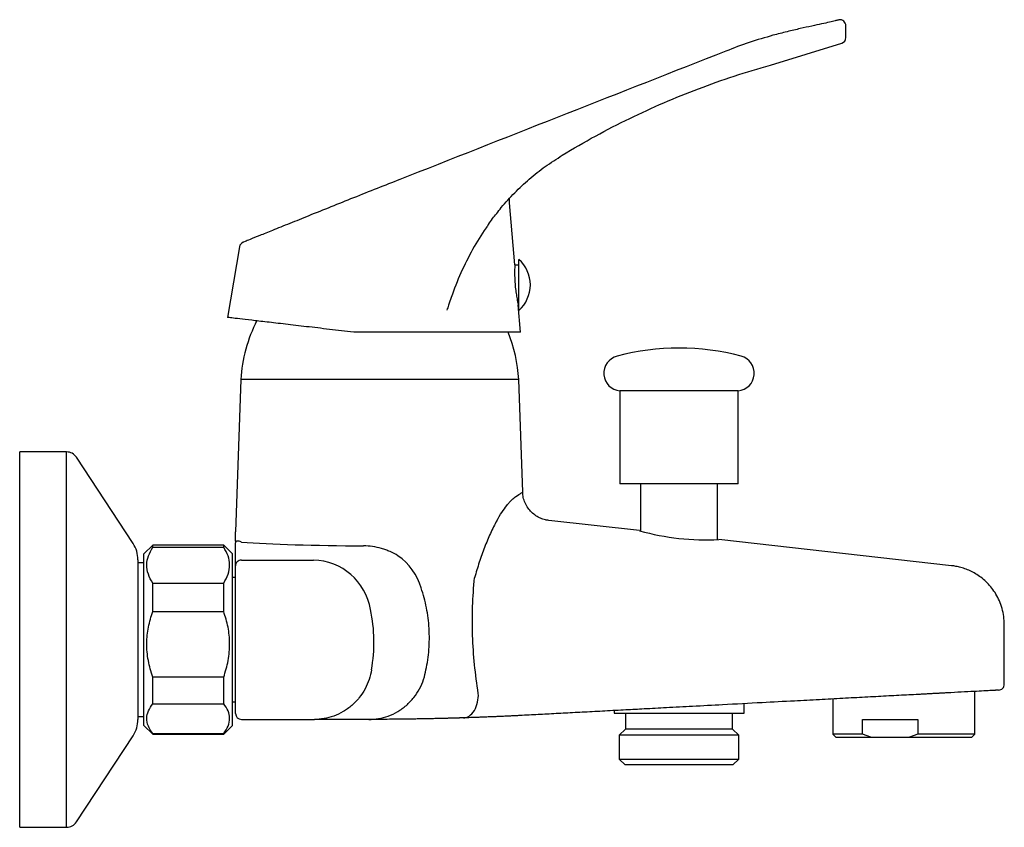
# Model space of a CAD drawing. Header units: millimetres. Extents: x 3937.166 to 3937.333, y 1838.808 to 1838.945.
import ezdxf

# ---------------------------------------------------------------- set-up
doc = ezdxf.new("R2010")
doc.units = ezdxf.units.MM
doc.layers.add('SANINDUSA', color=3, linetype='Continuous')

msp = doc.modelspace()

# ---------------------------------------------------------------- linework, layer by layer
at = {"layer": 'SANINDUSA'}
for p, q in [((3937.306165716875, 1838.941789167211), (3937.306165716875, 1838.943807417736)), ((3937.29340580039, 1838.937119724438), (3937.305476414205, 1838.940838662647)), ((3937.3054756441, 1838.940838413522), (3937.30547641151, 1838.940838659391)), ((3937.232170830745, 1838.918333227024), (3937.230775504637, 1838.917782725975)), ((3937.249291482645, 1838.913811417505), (3937.249289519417, 1838.914599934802)), ((3937.250188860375, 1838.903341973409), (3937.249291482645, 1838.913811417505)), ((3937.203642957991, 1838.906395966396), (3937.201594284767, 1838.894445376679)), ((3937.250867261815, 1838.895620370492), (3937.250867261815, 1838.904270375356)), ((3937.250188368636, 1838.903341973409), (3937.250867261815, 1838.903341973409)), ((3937.250867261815, 1838.896651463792), (3937.250747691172, 1838.896651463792)), ((3937.251165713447, 1838.891945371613), (3937.250767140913, 1838.896595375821)), ((3937.25077113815, 1838.896548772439), (3937.250867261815, 1838.896548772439)), ((3937.203865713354, 1838.883945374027), (3937.20296562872, 1838.85817032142)), ((3937.250865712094, 1838.883945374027), (3937.203865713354, 1838.883945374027)), ((3937.251530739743, 1838.864901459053), (3937.250865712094, 1838.883945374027)), ((3937.267965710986, 1838.882018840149), (3937.267965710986, 1838.866268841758)), ((3937.287965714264, 1838.882018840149), (3937.267965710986, 1838.882018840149)), ((3937.287965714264, 1838.866268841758), (3937.287965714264, 1838.882018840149)), ((3937.174386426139, 1838.871695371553), (3937.166465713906, 1838.871695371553)), ((3937.166465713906, 1838.839787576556), (3937.166465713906, 1838.871695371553)), ((3937.174386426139, 1838.808195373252), (3937.174386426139, 1838.871695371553)), ((3937.185645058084, 1838.856195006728), (3937.176058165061, 1838.870793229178)), ((3937.287965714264, 1838.866268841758), (3937.267965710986, 1838.866268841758)), ((3937.271465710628, 1838.866268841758), (3937.271465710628, 1838.85832374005)), ((3937.284465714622, 1838.856861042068), (3937.284465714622, 1838.866268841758)), ((3937.251520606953, 1838.864895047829), (3937.251530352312, 1838.864901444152)), ((3937.255968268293, 1838.860107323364), (3937.255942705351, 1838.860095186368)), ((3937.271298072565, 1838.858382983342), (3937.255968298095, 1838.860107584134)), ((3937.188965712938, 1838.855945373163), (3937.187465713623, 1838.854445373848)), ((3937.200965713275, 1838.855945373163), (3937.188965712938, 1838.855945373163)), ((3937.188965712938, 1838.855557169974), (3937.188965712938, 1838.855945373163)), ((3937.188965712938, 1838.855557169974), (3937.200965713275, 1838.855557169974)), ((3937.202465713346, 1838.854445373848), (3937.200965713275, 1838.855945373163)), ((3937.200965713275, 1838.855557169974), (3937.200965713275, 1838.855945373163)), ((3937.20296571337, 1838.852408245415), (3937.20296571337, 1838.856326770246)), ((3937.324010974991, 1838.85245278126), (3937.284715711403, 1838.856873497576)), ((3937.187465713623, 1838.825445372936), (3937.187465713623, 1838.854445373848)), ((3937.202465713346, 1838.825445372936), (3937.202465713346, 1838.854445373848)), ((3937.186465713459, 1838.853450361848), (3937.186465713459, 1838.839878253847)), ((3937.187465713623, 1838.852945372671), (3937.186465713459, 1838.852945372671)), ((3937.203965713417, 1838.85340662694), (3937.216138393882, 1838.85340662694)), ((3937.20296571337, 1838.850445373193), (3937.202465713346, 1838.850445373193)), ((3937.20296571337, 1838.82944537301), (3937.20296571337, 1838.850445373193)), ((3937.188965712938, 1838.844717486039), (3937.188965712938, 1838.849490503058)), ((3937.188965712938, 1838.849490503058), (3937.200965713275, 1838.849490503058)), ((3937.200965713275, 1838.844717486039), (3937.200965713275, 1838.849490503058)), ((3937.188965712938, 1838.844717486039), (3937.200965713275, 1838.844717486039)), ((3937.166465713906, 1838.808195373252), (3937.166465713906, 1838.839787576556)), ((3937.186465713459, 1838.839878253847), (3937.186465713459, 1838.826440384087)), ((3937.188965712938, 1838.829105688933), (3937.188965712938, 1838.833597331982)), ((3937.200965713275, 1838.833597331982), (3937.188965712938, 1838.833597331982)), ((3937.200965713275, 1838.829105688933), (3937.200965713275, 1838.833597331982)), ((3937.32796571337, 1838.82394537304), (3937.32796571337, 1838.831179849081)), ((3937.188965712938, 1838.829105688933), (3937.200965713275, 1838.829105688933)), ((3937.202465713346, 1838.82944537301), (3937.20296571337, 1838.82944537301)), ((3937.28896571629, 1838.827519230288), (3937.28896571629, 1838.829108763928)), ((3937.303965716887, 1838.829905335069), (3937.303965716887, 1838.82394537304)), ((3937.26696571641, 1838.827940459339), (3937.26696571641, 1838.827519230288)), ((3937.26696571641, 1838.827519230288), (3937.28896571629, 1838.827519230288)), ((3937.268905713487, 1838.827519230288), (3937.268905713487, 1838.824819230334)), ((3937.287025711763, 1838.824819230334), (3937.287025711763, 1838.827519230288)), ((3937.186465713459, 1838.826945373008), (3937.187465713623, 1838.826945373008)), ((3937.187465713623, 1838.825445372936), (3937.188965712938, 1838.82394537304)), ((3937.200965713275, 1838.82394537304), (3937.202465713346, 1838.825445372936)), ((3937.203965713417, 1838.826445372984), (3937.216304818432, 1838.826445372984)), ((3937.224965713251, 1838.826445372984), (3937.216304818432, 1838.826445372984)), ((3937.22552431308, 1838.826445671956), (3937.224965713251, 1838.826445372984)), ((3937.308966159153, 1838.826445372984), (3937.318343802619, 1838.826445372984)), ((3937.308966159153, 1838.82394537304), (3937.308966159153, 1838.826445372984)), ((3937.318343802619, 1838.826445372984), (3937.318343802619, 1838.82394537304)), ((3937.188965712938, 1838.82394537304), (3937.188965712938, 1838.824052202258)), ((3937.188965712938, 1838.824052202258), (3937.200965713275, 1838.824052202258)), ((3937.188965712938, 1838.82394537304), (3937.200965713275, 1838.82394537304)), ((3937.200965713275, 1838.82394537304), (3937.200965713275, 1838.824052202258)), ((3937.268905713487, 1838.824819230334), (3937.267860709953, 1838.82377423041)), ((3937.267860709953, 1838.82377423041), (3937.267860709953, 1838.819739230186)), ((3937.267886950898, 1838.82377423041), (3937.267860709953, 1838.82377423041)), ((3937.288070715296, 1838.82377423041), (3937.267886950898, 1838.82377423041)), ((3937.26892923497, 1838.824819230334), (3937.268905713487, 1838.824819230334)), ((3937.287025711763, 1838.824819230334), (3937.26892923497, 1838.824819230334)), ((3937.288070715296, 1838.82377423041), (3937.287025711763, 1838.824819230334)), ((3937.288070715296, 1838.819739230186), (3937.288070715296, 1838.82377423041)), ((3937.303965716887, 1838.82394537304), (3937.304465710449, 1838.823445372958)), ((3937.308966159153, 1838.82394537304), (3937.303965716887, 1838.82394537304)), ((3937.310375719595, 1838.823445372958), (3937.308966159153, 1838.82394537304)), ((3937.318343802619, 1838.82394537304), (3937.316934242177, 1838.823445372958)), ((3937.32796571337, 1838.82394537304), (3937.318343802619, 1838.82394537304)), ((3937.327465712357, 1838.823445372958), (3937.32796571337, 1838.82394537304)), ((3937.176058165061, 1838.809097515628), (3937.185645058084, 1838.823695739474)), ((3937.304465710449, 1838.823445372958), (3937.327465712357, 1838.823445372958)), ((3937.267860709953, 1838.819739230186), (3937.26886071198, 1838.818739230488)), ((3937.267860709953, 1838.819739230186), (3937.288070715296, 1838.819739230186)), ((3937.28707071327, 1838.818739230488), (3937.26886071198, 1838.818739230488)), ((3937.28707071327, 1838.818739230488), (3937.288070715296, 1838.819739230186)), ((3937.166465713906, 1838.808195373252), (3937.174386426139, 1838.808195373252))]:
    msp.add_line(p, q, dxfattribs=at)
for centre, radius, start, end in [((3937.30516571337, 1838.943807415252), 0.0009999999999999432, 0, 97.73963087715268), ((3937.305165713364, 1838.94178917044), 0.001000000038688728, 288.1014707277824, 359.9681188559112), ((3937.204628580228, 1838.906227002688), 0.001000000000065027, 112.000000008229, 170.2724214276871), ((3937.247045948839, 1838.899945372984), 0.005771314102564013, 311.4619109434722, 48.53808905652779), ((3937.228823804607, 1838.882498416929), 0.02500000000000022, 152.8637354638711, 176.6819667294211), ((3937.225907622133, 1838.882498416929), 0.02500000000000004, 3.318033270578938, 22.20231787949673), ((3937.27796571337, 1838.84828995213), 0.04097888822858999, 75.17900533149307, 104.8209946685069), ((3937.26825071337, 1838.885005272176), 0.003000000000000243, 104.8209946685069, 264.5486801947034), ((3937.28768071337, 1838.885005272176), 0.003000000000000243, 275.4513198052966, 75.17900533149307), ((3937.174386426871, 1838.869695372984), 0.00200000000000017, 33.29356327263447, 90), ((3937.282502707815, 1838.897949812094), 0.04113588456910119, 254.191829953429, 273.0838526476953), ((3937.18146571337, 1838.853450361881), 0.005000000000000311, 0, 33.29356327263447), ((3937.224630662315, 1838.845837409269), 0.01012599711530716, 16.29675415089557, 55.04428706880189), ((3937.203964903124, 1838.852407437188), 0.0009991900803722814, 89.95353592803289, 179.9536544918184), ((3937.215931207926, 1838.843420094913), 0.009988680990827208, 9.266035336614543, 88.81148149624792), ((3937.200298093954, 1838.839515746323), 0.02608072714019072, 349.64824037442, 12.20271669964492), ((3937.20396571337, 1838.827445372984), 0.0009999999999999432, 180, 270), ((3937.18146571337, 1838.826440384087), 0.005000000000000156, 326.7064367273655, 0), ((3937.174386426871, 1838.810195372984), 0.001999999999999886, 270, 326.7064367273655)]:
    msp.add_arc(centre, radius, start, end, dxfattribs=at)
msp.add_ellipse((3937.22736571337, 1838.857454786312), major_axis=(0.0292537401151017, 0), ratio=0.05694517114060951, start_param=3.785264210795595, end_param=4.617360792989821, dxfattribs=at)
for points, knots in [([(3937.305031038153, 1838.944798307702), (3937.305031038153, 1838.944798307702), (3937.305031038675, 1838.944798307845), (3937.304912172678, 1838.944765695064), (3937.30437781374, 1838.94462624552), (3937.303446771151, 1838.944398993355), (3937.302119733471, 1838.944095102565), (3937.300444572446, 1838.943733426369), (3937.298469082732, 1838.943302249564), (3937.296252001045, 1838.942794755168), (3937.294650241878, 1838.942373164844), (3937.293849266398, 1838.942162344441)], [0, 0, 0, 0, 3.04774581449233e-06, 0.1156082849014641, 0.2312144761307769, 0.3573955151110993, 0.4835804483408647, 0.6108217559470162, 0.7380817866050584, 0.8690252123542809, 1, 1, 1, 1]), ([(3937.293849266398, 1838.942162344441), (3937.292503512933, 1838.941783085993), (3937.289805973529, 1838.941022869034), (3937.278238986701, 1838.936482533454), (3937.259025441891, 1838.928927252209), (3937.241122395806, 1838.921864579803), (3937.232170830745, 1838.918333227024)], [0, 0, 0, 0, 0.06338619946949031, 0.1270565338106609, 0.563526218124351, 1, 1, 1, 1]), ([(3937.258199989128, 1838.921893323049), (3937.260069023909, 1838.922991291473), (3937.263811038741, 1838.92518954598), (3937.26955838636, 1838.928128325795), (3937.275373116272, 1838.930799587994), (3937.281267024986, 1838.933181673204), (3937.287272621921, 1838.935322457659), (3937.291361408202, 1838.936520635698), (3937.29340580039, 1838.937119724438)], [0, 0, 0, 0, 0.1689952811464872, 0.3383472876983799, 0.5030928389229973, 0.6678385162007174, 0.8339193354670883, 1, 1, 1, 1]), ([(3937.247907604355, 1838.913039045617), (3937.248648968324, 1838.913881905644), (3937.250131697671, 1838.915567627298), (3937.25263262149, 1838.917865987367), (3937.255275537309, 1838.920052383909), (3937.257280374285, 1838.921203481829), (3937.258200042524, 1838.921893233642), (3937.258200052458, 1838.921893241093)], [0, 0, 0, 0, 0.2467580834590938, 0.4935166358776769, 0.7467571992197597, 0.9999972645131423, 1, 1, 1, 1]), ([(3937.230775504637, 1838.917782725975), (3937.229491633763, 1838.917277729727), (3937.22688759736, 1838.916253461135), (3937.222935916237, 1838.914681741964), (3937.219037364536, 1838.913117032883), (3937.215388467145, 1838.911647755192), (3937.212030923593, 1838.910293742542), (3937.209224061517, 1838.909160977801), (3937.206968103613, 1838.908250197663), (3937.20540207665, 1838.90761784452), (3937.204463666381, 1838.907238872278), (3937.204253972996, 1838.907154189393), (3937.204253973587, 1838.907154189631), (3937.204253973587, 1838.907154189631)], [0, 0, 0, 0, 0.1043840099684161, 0.2117189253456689, 0.3160298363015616, 0.4234793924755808, 0.5257269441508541, 0.6314455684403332, 0.7257187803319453, 0.823304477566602, 0.9101696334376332, 0.9999985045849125, 0.9999999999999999, 0.9999999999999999, 0.9999999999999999, 0.9999999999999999]), ([(3937.245758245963, 1838.910179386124), (3937.245982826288, 1838.910510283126), (3937.246614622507, 1838.911441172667), (3937.247338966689, 1838.912302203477), (3937.247907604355, 1838.913039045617)], [0, 0, 0, 0, 0.3554632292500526, 1, 1, 1, 1]), ([(3937.245766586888, 1838.910185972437), (3937.245619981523, 1838.909992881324), (3937.244607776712, 1838.908659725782), (3937.24299771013, 1838.905931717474), (3937.241020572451, 1838.902000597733), (3937.239764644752, 1838.898803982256), (3937.239055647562, 1838.896664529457), (3937.238788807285, 1838.895945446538), (3937.238682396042, 1838.895658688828)], [0, 0, 0, 0, 0.04491425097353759, 0.3101006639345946, 0.583953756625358, 0.8579131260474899, 0.9433382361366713, 1, 1, 1, 1]), ([(3937.250188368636, 1838.903341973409), (3937.250190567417, 1838.90325836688), (3937.250185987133, 1838.903184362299), (3937.250159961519, 1838.902607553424), (3937.250149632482, 1838.901758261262), (3937.25018168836, 1838.900700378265), (3937.250271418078, 1838.899565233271), (3937.250410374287, 1838.898472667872), (3937.250569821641, 1838.897536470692), (3937.250705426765, 1838.896871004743), (3937.250762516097, 1838.896616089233), (3937.250766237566, 1838.896599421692), (3937.250767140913, 1838.896595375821)], [0, 0, 0, 0, 0.1069856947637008, 0.2139664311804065, 0.3210425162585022, 0.4278071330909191, 0.5340289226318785, 0.6406369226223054, 0.748712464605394, 0.8576859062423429, 0.9654547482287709, 0.9999999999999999, 0.9999999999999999, 0.9999999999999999, 0.9999999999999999]), ([(3937.222944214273, 1838.891945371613), (3937.221564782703, 1838.892106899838), (3937.218806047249, 1838.892429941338), (3937.214910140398, 1838.892886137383), (3937.211344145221, 1838.893303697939), (3937.208203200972, 1838.893671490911), (3937.205597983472, 1838.893976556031), (3937.203572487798, 1838.894213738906), (3937.202224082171, 1838.894371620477), (3937.201654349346, 1838.894438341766), (3937.201608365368, 1838.894443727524), (3937.201594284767, 1838.894445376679)], [0, 0, 0, 0, 0.1185600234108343, 0.237109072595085, 0.355672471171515, 0.4742258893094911, 0.5926298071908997, 0.7110337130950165, 0.8293927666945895, 0.9477589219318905, 1, 1, 1, 1]), ([(3937.238671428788, 1838.891945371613), (3937.23770641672, 1838.891945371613), (3937.235776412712, 1838.891945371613), (3937.232657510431, 1838.891945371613), (3937.229445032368, 1838.891945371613), (3937.226180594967, 1838.891945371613), (3937.224018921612, 1838.891945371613), (3937.222944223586, 1838.891945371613)], [0, 0, 0, 0, 0.2004535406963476, 0.4009029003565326, 0.6013738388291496, 0.8018189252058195, 1, 1, 1, 1]), ([(3937.251165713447, 1838.891945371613), (3937.251124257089, 1838.891945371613), (3937.251041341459, 1838.891945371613), (3937.250378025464, 1838.891945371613), (3937.249332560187, 1838.891945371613), (3937.247878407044, 1838.891945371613), (3937.246058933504, 1838.891945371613), (3937.243896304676, 1838.891945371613), (3937.241442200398, 1838.891945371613), (3937.239595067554, 1838.891945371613), (3937.238671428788, 1838.891945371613)], [0, 0, 0, 0, 0.1249940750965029, 0.249996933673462, 0.37499864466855, 0.4999969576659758, 0.6250033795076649, 0.7499925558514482, 0.8749864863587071, 1, 1, 1, 1]), ([(3937.247144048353, 1838.86005965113), (3937.247424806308, 1838.86057065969), (3937.247710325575, 1838.86104079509), (3937.248279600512, 1838.861902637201), (3937.248563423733, 1838.862294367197), (3937.248980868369, 1838.862819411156), (3937.249119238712, 1838.86298458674), (3937.249388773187, 1838.863288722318), (3937.249519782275, 1838.863427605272), (3937.249900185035, 1838.863803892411), (3937.250136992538, 1838.86400134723), (3937.250353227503, 1838.864138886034)], [0, 0, 0, 0, 0.2499999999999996, 0.2499999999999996, 0.4999999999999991, 0.4999999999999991, 0.6249999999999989, 0.6249999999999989, 0.7499999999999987, 0.7499999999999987, 1, 1, 1, 1]), ([(3937.250353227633, 1838.864138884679), (3937.250358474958, 1838.864142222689), (3937.250738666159, 1838.864384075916), (3937.251349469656, 1838.86478174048), (3937.251463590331, 1838.864857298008), (3937.251520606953, 1838.864895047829)], [0, 0, 0, 0, 0.006954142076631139, 0.5038574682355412, 1, 1, 1, 1]), ([(3937.255944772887, 1838.860108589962), (3937.255746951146, 1838.860133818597), (3937.255267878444, 1838.860194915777), (3937.254523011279, 1838.86045459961), (3937.253733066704, 1838.860877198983), (3937.253010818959, 1838.86146065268), (3937.252378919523, 1838.862201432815), (3937.251903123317, 1838.863062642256), (3937.251600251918, 1838.863983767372), (3937.25154762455, 1838.864598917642), (3937.251522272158, 1838.864895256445)], [0, 0, 0, 0, 0.08422099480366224, 0.203961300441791, 0.3307904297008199, 0.4613880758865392, 0.5938871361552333, 0.7397684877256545, 0.8746376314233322, 1, 1, 1, 1]), ([(3937.247144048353, 1838.86005965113), (3937.246771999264, 1838.859382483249), (3937.246412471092, 1838.858660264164), (3937.24572141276, 1838.857145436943), (3937.245388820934, 1838.856350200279), (3937.244758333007, 1838.854718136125), (3937.244460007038, 1838.853881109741), (3937.244038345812, 1838.852598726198), (3937.243902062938, 1838.85216651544), (3937.243638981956, 1838.851294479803), (3937.243511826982, 1838.850852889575), (3937.243390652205, 1838.850411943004)], [0, 0, 0, 0, 0.2499999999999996, 0.2499999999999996, 0.4999999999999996, 0.4999999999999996, 0.7499999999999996, 0.7499999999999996, 0.8749999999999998, 0.8749999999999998, 1, 1, 1, 1]), ([(3937.20296571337, 1838.856569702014), (3937.20296571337, 1838.856890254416), (3937.20296571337, 1838.857390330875), (3937.20296571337, 1838.857909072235), (3937.20296571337, 1838.85811646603), (3937.20296571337, 1838.858188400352), (3937.20296571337, 1838.858171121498), (3937.20296571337, 1838.858170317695)], [0, 0, 0, 0, 0.4577417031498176, 0.7140980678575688, 0.8681540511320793, 0.9938665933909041, 1, 1, 1, 1]), ([(3937.188965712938, 1838.849490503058), (3937.188683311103, 1838.849994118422), (3937.188110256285, 1838.851016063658), (3937.187882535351, 1838.852580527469), (3937.188155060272, 1838.8541194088), (3937.188692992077, 1838.855073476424), (3937.188965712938, 1838.855557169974)], [0, 0, 0, 0, 0.254789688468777, 0.5170237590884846, 0.7551405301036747, 1, 1, 1, 1]), ([(3937.200965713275, 1838.849490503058), (3937.201248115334, 1838.849994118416), (3937.201821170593, 1838.851016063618), (3937.202048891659, 1838.852580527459), (3937.201776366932, 1838.854119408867), (3937.201238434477, 1838.855073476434), (3937.200965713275, 1838.855557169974)], [0, 0, 0, 0, 0.2547896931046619, 0.5170237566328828, 0.7551405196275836, 1, 1, 1, 1]), ([(3937.20396571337, 1838.85645504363), (3937.203805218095, 1838.85652813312), (3937.203668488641, 1838.856564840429), (3937.203434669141, 1838.85660511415), (3937.203337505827, 1838.85660777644), (3937.203177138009, 1838.856593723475), (3937.203113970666, 1838.856577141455), (3937.203042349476, 1838.856539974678), (3937.20302235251, 1838.856525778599), (3937.202997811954, 1838.856497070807), (3937.202990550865, 1838.85648651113), (3937.202980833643, 1838.856464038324), (3937.202977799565, 1838.856455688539), (3937.202973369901, 1838.856436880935), (3937.202971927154, 1838.856429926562), (3937.202969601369, 1838.856412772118), (3937.202968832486, 1838.856407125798), (3937.202967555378, 1838.856390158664), (3937.202967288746, 1838.856386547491), (3937.202966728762, 1838.856375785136), (3937.202966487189, 1838.856370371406), (3937.202966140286, 1838.856360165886), (3937.202966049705, 1838.856356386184), (3937.202965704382, 1838.856340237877), (3937.20296571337, 1838.856333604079), (3937.20296571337, 1838.856326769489)], [0, 0, 0, 0, 0.2499999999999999, 0.2499999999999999, 0.4999999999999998, 0.4999999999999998, 0.7499999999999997, 0.7499999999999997, 0.8749999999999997, 0.8749999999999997, 0.9374999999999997, 0.9374999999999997, 0.9687499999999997, 0.9687499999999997, 0.9843749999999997, 0.9843749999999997, 0.9921874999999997, 0.9921874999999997, 0.9941406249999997, 0.9941406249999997, 0.9951171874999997, 0.9951171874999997, 0.9960937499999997, 0.9960937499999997, 1, 1, 1, 1]), ([(3937.20296571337, 1838.856569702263), (3937.20296571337, 1838.856504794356), (3937.20296571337, 1838.856446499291), (3937.20296571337, 1838.856382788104), (3937.20296571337, 1838.856365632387), (3937.20296571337, 1838.85634137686), (3937.20296571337, 1838.856333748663), (3937.20296571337, 1838.856326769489)], [0, 0, 0, 0, 0.5, 0.5, 0.75, 0.75, 1, 1, 1, 1]), ([(3937.230432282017, 1838.854136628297), (3937.230001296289, 1838.85439703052), (3937.229554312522, 1838.854628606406), (3937.228858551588, 1838.854933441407), (3937.22862239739, 1838.855027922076), (3937.228141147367, 1838.855202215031), (3937.227895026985, 1838.8552822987), (3937.22665611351, 1838.8556397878), (3937.225638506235, 1838.855793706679), (3937.224589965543, 1838.855796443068)], [0, 0, 0, 0, 0.2500000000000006, 0.2500000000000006, 0.3750000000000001, 0.3750000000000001, 0.4999999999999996, 0.4999999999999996, 1, 1, 1, 1]), ([(3937.20296571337, 1838.827445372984), (3937.20296571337, 1838.827445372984), (3937.20296571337, 1838.827503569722), (3937.20296571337, 1838.827733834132), (3937.20296571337, 1838.827905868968), (3937.20296571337, 1838.828254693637), (3937.20296571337, 1838.828386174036), (3937.20296571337, 1838.828681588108), (3937.20296571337, 1838.828845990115), (3937.20296571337, 1838.829383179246), (3937.20296571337, 1838.829801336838), (3937.20296571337, 1838.830529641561), (3937.20296571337, 1838.830789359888), (3937.20296571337, 1838.831346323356), (3937.20296571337, 1838.831644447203), (3937.20296571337, 1838.83258265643), (3937.20296571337, 1838.833270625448), (3937.20296571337, 1838.834416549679), (3937.20296571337, 1838.834819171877), (3937.20296571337, 1838.835644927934), (3937.20296571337, 1838.836070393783), (3937.20296571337, 1838.836728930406), (3937.20296571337, 1838.83695184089), (3937.20296571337, 1838.837404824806), (3937.20296571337, 1838.837635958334), (3937.20296571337, 1838.838331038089), (3937.20296571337, 1838.838796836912), (3937.20296571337, 1838.83973323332), (3937.20296571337, 1838.840203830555), (3937.20296571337, 1838.840913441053), (3937.20296571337, 1838.841151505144), (3937.20296571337, 1838.841621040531), (3937.20296571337, 1838.841853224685), (3937.20296571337, 1838.842542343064), (3937.20296571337, 1838.842991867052), (3937.20296571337, 1838.843872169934), (3937.20296571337, 1838.844304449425), (3937.20296571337, 1838.845129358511), (3937.20296571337, 1838.845524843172), (3937.20296571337, 1838.846285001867), (3937.20296571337, 1838.846651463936), (3937.20296571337, 1838.847693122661), (3937.20296571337, 1838.848308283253), (3937.20296571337, 1838.849134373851), (3937.20296571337, 1838.84939341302), (3937.20296571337, 1838.849880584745), (3937.20296571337, 1838.850107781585), (3937.20296571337, 1838.850735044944), (3937.20296571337, 1838.851085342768), (3937.20296571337, 1838.851666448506), (3937.20296571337, 1838.851897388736), (3937.20296571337, 1838.852242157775), (3937.20296571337, 1838.852354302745), (3937.20296571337, 1838.852408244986)], [0, 0, 0, 0, 0.06250000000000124, 0.06250000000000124, 0.1250000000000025, 0.1250000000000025, 0.1562500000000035, 0.1562500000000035, 0.1875000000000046, 0.1875000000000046, 0.2500000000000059, 0.2500000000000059, 0.2812500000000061, 0.2812500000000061, 0.3125000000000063, 0.3125000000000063, 0.3750000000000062, 0.3750000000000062, 0.4062500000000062, 0.4062500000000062, 0.4375000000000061, 0.4375000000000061, 0.4531250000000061, 0.4531250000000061, 0.4687500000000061, 0.4687500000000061, 0.5000000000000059, 0.5000000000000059, 0.5312500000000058, 0.5312500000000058, 0.5468750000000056, 0.5468750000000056, 0.5625000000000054, 0.5625000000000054, 0.5937500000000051, 0.5937500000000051, 0.6250000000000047, 0.6250000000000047, 0.6562500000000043, 0.6562500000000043, 0.6875000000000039, 0.6875000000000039, 0.7500000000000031, 0.7500000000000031, 0.7812500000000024, 0.7812500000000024, 0.8125000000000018, 0.8125000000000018, 0.8750000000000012, 0.8750000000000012, 0.9375000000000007, 0.9375000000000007, 1, 1, 1, 1]), ([(3937.332960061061, 1838.842509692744), (3937.332944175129, 1838.842964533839), (3937.332912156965, 1838.84388126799), (3937.332620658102, 1838.845216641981), (3937.332175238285, 1838.846477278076), (3937.331586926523, 1838.847625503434), (3937.330885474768, 1838.848652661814), (3937.330094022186, 1838.849552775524), (3937.329237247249, 1838.850322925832), (3937.328339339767, 1838.850963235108), (3937.327424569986, 1838.851477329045), (3937.32651714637, 1838.851871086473), (3937.325641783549, 1838.852157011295), (3937.324823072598, 1838.852340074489), (3937.324285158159, 1838.852430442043), (3937.324023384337, 1838.852450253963), (3937.324010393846, 1838.852451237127)], [0, 0, 0, 0, 0.0930431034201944, 0.1875287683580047, 0.2784920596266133, 0.366243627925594, 0.4509291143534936, 0.532574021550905, 0.6110997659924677, 0.6863260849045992, 0.7579600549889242, 0.8255783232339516, 0.8885908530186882, 0.9461983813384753, 0.9973301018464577, 1, 1, 1, 1]), ([(3937.244020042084, 1838.830845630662), (3937.243502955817, 1838.834069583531), (3937.243162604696, 1838.837324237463), (3937.243026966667, 1838.841439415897), (3937.243014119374, 1838.842264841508), (3937.243016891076, 1838.843907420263), (3937.243032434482, 1838.844726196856), (3937.243119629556, 1838.847175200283), (3937.243232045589, 1838.84879809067), (3937.243390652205, 1838.850411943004)], [0, 0, 0, 0, 0.4999999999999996, 0.4999999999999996, 0.6249999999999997, 0.6249999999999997, 0.7499999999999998, 0.7499999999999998, 1, 1, 1, 1]), ([(3937.235163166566, 1838.834829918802), (3937.235402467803, 1838.835951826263), (3937.235572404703, 1838.837095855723), (3937.235756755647, 1838.839436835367), (3937.235769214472, 1838.840640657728), (3937.235625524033, 1838.843016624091), (3937.235472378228, 1838.844179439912), (3937.23501902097, 1838.846460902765), (3937.234718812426, 1838.84757956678), (3937.234349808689, 1838.848678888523)], [0, 0, 0, 0, 0.25, 0.25, 0.5, 0.5, 0.75, 0.75, 1, 1, 1, 1]), ([(3937.188965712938, 1838.833597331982), (3937.188683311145, 1838.83452045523), (3937.188110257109, 1838.836393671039), (3937.187882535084, 1838.839261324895), (3937.188155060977, 1838.842082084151), (3937.188692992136, 1838.843830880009), (3937.188965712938, 1838.844717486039)], [0, 0, 0, 0, 0.2547898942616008, 0.5170235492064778, 0.7551401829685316, 1, 1, 1, 1]), ([(3937.200965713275, 1838.833597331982), (3937.201248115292, 1838.83452045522), (3937.201821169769, 1838.836393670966), (3937.202048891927, 1838.839261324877), (3937.201776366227, 1838.842082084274), (3937.201238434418, 1838.843830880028), (3937.200965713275, 1838.844717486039)], [0, 0, 0, 0, 0.254789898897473, 0.517023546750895, 0.7551401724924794, 1, 1, 1, 1]), ([(3937.332965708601, 1838.832391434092), (3937.332965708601, 1838.832975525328), (3937.332965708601, 1838.83417874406), (3937.332965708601, 1838.835994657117), (3937.332965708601, 1838.838782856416), (3937.332965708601, 1838.840952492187), (3937.332965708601, 1838.842504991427)], [0, 0, 0, 0, 0.1732367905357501, 0.35686505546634, 0.5397999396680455, 1, 1, 1, 1]), ([(3937.22595430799, 1838.834829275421), (3937.225869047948, 1838.834296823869), (3937.225738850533, 1838.833755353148), (3937.225379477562, 1838.832677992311), (3937.225150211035, 1838.83214220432), (3937.224591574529, 1838.831104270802), (3937.224262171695, 1838.830602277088), (3937.223512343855, 1838.829660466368), (3937.223091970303, 1838.829220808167), (3937.222179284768, 1838.828427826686), (3937.22168710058, 1838.828074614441), (3937.220657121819, 1838.827470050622), (3937.220119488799, 1838.827218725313), (3937.219027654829, 1838.826822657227), (3937.218473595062, 1838.826677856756), (3937.217375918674, 1838.826489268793), (3937.216832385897, 1838.826445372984), (3937.216304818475, 1838.826445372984)], [0, 0, 0, 0, 0.1249999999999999, 0.1249999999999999, 0.2499999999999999, 0.2499999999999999, 0.3749999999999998, 0.3749999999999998, 0.4999999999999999, 0.4999999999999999, 0.6249999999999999, 0.6249999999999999, 0.75, 0.75, 0.875, 0.875, 1, 1, 1, 1]), ([(3937.225524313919, 1838.826445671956), (3937.226051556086, 1838.826446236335), (3937.226594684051, 1838.826490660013), (3937.227691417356, 1838.826680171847), (3937.22824493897, 1838.826825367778), (3937.229335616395, 1838.827222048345), (3937.229872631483, 1838.82747359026), (3937.230901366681, 1838.82807839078), (3937.231392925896, 1838.828431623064), (3937.232304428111, 1838.829224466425), (3937.232724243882, 1838.829663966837), (3937.233473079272, 1838.830605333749), (3937.233802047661, 1838.831107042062), (3937.234359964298, 1838.832144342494), (3937.234588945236, 1838.832679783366), (3937.234947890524, 1838.833756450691), (3937.235077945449, 1838.834297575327), (3937.235163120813, 1838.834829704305)], [0, 0, 0, 0, 0.125, 0.125, 0.25, 0.25, 0.375, 0.375, 0.5, 0.5, 0.625, 0.625, 0.75, 0.75, 0.875, 0.875, 1, 1, 1, 1]), ([(3937.33201081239, 1838.831394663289), (3937.332132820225, 1838.831414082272), (3937.332385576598, 1838.831454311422), (3937.332706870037, 1838.83168908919), (3937.332926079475, 1838.832020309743), (3937.332953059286, 1838.832271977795), (3937.332966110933, 1838.832393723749)], [0, 0, 0, 0, 0.240866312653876, 0.4989884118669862, 0.7576325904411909, 0.9999999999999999, 0.9999999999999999, 0.9999999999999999, 0.9999999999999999]), ([(3937.241521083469, 1838.826708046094), (3937.241832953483, 1838.826717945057), (3937.242167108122, 1838.826815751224), (3937.242806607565, 1838.827232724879), (3937.243109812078, 1838.827553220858), (3937.243599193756, 1838.828363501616), (3937.243783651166, 1838.828850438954), (3937.244003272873, 1838.829855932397), (3937.244039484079, 1838.830371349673), (3937.244020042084, 1838.830845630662)], [0, 0, 0, 0, 0.25, 0.25, 0.5, 0.5, 0.75, 0.75, 1, 1, 1, 1]), ([(3937.31803492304, 1838.830652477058), (3937.317489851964, 1838.830623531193), (3937.316384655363, 1838.830564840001), (3937.314704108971, 1838.830475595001), (3937.312978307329, 1838.830383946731), (3937.311207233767, 1838.830289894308), (3937.309390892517, 1838.830193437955), (3937.307529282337, 1838.830094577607), (3937.305622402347, 1838.829993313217), (3937.303670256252, 1838.829889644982), (3937.300948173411, 1838.829745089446), (3937.29705983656, 1838.82953860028), (3937.291608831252, 1838.829249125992), (3937.285867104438, 1838.82894421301), (3937.280468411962, 1838.828657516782), (3937.276046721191, 1838.828422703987), (3937.272292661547, 1838.828223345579), (3937.268826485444, 1838.828039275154), (3937.265473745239, 1838.827861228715), (3937.262060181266, 1838.827679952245), (3937.25879123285, 1838.827506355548), (3937.255666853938, 1838.827340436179), (3937.253632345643, 1838.82723239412), (3937.252639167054, 1838.827179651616)], [0, 0, 0, 0, 0.02499762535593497, 0.05068566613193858, 0.0770649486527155, 0.1041362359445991, 0.1319002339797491, 0.1603575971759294, 0.1895089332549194, 0.2193548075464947, 0.2498957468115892, 0.3143726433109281, 0.3977512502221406, 0.5000331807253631, 0.5778901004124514, 0.6455274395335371, 0.7029457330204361, 0.7501458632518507, 0.8045482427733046, 0.856731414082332, 0.9066985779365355, 0.9544533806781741, 1, 1, 1, 1]), ([(3937.332010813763, 1838.831394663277), (3937.332005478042, 1838.831394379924), (3937.331994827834, 1838.831393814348), (3937.331965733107, 1838.831392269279), (3937.331927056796, 1838.831390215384), (3937.331877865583, 1838.831387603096), (3937.331818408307, 1838.831384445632), (3937.331748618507, 1838.831380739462), (3937.331668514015, 1838.831376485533), (3937.33157809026, 1838.831371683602), (3937.331477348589, 1838.831366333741), (3937.331366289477, 1838.831360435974), (3937.331244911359, 1838.831353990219), (3937.331113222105, 1838.831346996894), (3937.330971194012, 1838.831339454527), (3937.330519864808, 1838.831315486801), (3937.329577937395, 1838.831265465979), (3937.327831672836, 1838.831172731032), (3937.325736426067, 1838.83106146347), (3937.323938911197, 1838.830966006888), (3937.322680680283, 1838.830899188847), (3937.322036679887, 1838.830864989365), (3937.321386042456, 1838.830830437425), (3937.32072872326, 1838.830795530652), (3937.320064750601, 1838.830760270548), (3937.319394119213, 1838.830724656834), (3937.318716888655, 1838.830688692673), (3937.318262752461, 1838.830664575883), (3937.31803492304, 1838.830652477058)], [0, 0, 0, 0, 0.01792408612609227, 0.03577684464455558, 0.05357137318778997, 0.07132089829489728, 0.08903874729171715, 0.1067383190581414, 0.1244330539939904, 0.1421364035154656, 0.1598617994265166, 0.1776226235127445, 0.1954321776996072, 0.213303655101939, 0.2312501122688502, 0.2492844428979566, 0.3737127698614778, 0.498719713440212, 0.6237348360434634, 0.7485522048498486, 0.78026528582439, 0.8117521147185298, 0.8430846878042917, 0.8743360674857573, 0.9055798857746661, 0.9368898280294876, 0.9683391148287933, 1, 1, 1, 1]), ([(3937.188965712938, 1838.824052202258), (3937.188683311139, 1838.824471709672), (3937.188110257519, 1838.825322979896), (3937.187882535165, 1838.826626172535), (3937.188155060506, 1838.827908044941), (3937.188692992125, 1838.828702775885), (3937.188965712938, 1838.829105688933)], [0, 0, 0, 0, 0.2547899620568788, 0.5170233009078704, 0.7551402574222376, 1, 1, 1, 1]), ([(3937.200965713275, 1838.824052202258), (3937.201248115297, 1838.824471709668), (3937.201821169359, 1838.825322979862), (3937.202048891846, 1838.826626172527), (3937.201776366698, 1838.827908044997), (3937.201238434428, 1838.828702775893), (3937.200965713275, 1838.829105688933)], [0, 0, 0, 0, 0.254789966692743, 0.5170232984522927, 0.7551402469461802, 1, 1, 1, 1]), ([(3937.251027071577, 1838.827096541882), (3937.250895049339, 1838.827089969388), (3937.250631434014, 1838.827076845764), (3937.250237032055, 1838.827057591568), (3937.249844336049, 1838.827038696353), (3937.249453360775, 1838.827020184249), (3937.249064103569, 1838.827002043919), (3937.248676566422, 1838.82698427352), (3937.248290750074, 1838.826966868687), (3937.247906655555, 1838.826949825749), (3937.247524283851, 1838.826933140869), (3937.247143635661, 1838.826916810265), (3937.246764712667, 1838.82690083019), (3937.246387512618, 1838.826885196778), (3937.245900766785, 1838.826865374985), (3937.245311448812, 1838.826841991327), (3937.244629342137, 1838.826815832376), (3937.243967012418, 1838.826791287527), (3937.243324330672, 1838.826768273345), (3937.242701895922, 1838.82674675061), (3937.242097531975, 1838.826726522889), (3937.24171360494, 1838.826714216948), (3937.241521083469, 1838.826708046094)], [0, 0, 0, 0, 0.03815576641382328, 0.0761875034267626, 0.1141220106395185, 0.1519862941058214, 0.1898075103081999, 0.2276129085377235, 0.2654297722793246, 0.3032853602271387, 0.3412068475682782, 0.379221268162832, 0.4173554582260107, 0.4556360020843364, 0.4940891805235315, 0.5669390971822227, 0.6392911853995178, 0.7113271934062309, 0.7832312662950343, 0.8551885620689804, 0.927383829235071, 1, 1, 1, 1]), ([(3937.237035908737, 1838.82658498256), (3937.236911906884, 1838.826582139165), (3937.236655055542, 1838.826576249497), (3937.236251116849, 1838.826567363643), (3937.235816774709, 1838.826558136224), (3937.23536667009, 1838.826548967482), (3937.23464433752, 1838.82653488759), (3937.233764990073, 1838.826519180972), (3937.232777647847, 1838.826503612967), (3937.231908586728, 1838.826491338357), (3937.231085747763, 1838.826481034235), (3937.229943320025, 1838.826468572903), (3937.228627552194, 1838.826457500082), (3937.227556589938, 1838.82645159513), (3937.226931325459, 1838.826449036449), (3937.226601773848, 1838.826447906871), (3937.226309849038, 1838.826447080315), (3937.226055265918, 1838.826446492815), (3937.225839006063, 1838.82644609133), (3937.225657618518, 1838.826445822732), (3937.2255687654, 1838.826445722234), (3937.225524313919, 1838.826445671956)], [0, 0, 0, 0, 0.0271167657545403, 0.05616833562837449, 0.08716378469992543, 0.1201105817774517, 0.1519361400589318, 0.2393137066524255, 0.3055357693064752, 0.3606584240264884, 0.4252871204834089, 0.485132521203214, 0.6174800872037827, 0.7392442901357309, 0.7780272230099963, 0.8160363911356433, 0.8534230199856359, 0.8903459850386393, 0.9269701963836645, 0.9634646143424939, 1, 1, 1, 1]), ([(3937.241521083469, 1838.826708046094), (3937.241493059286, 1838.826707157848), (3937.241436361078, 1838.826705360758), (3937.241343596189, 1838.826702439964), (3937.24124427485, 1838.826699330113), (3937.241137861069, 1838.826696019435), (3937.24102451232, 1838.826692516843), (3937.240904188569, 1838.826688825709), (3937.240776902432, 1838.826684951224), (3937.240642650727, 1838.826680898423), (3937.240368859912, 1838.826672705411), (3937.23990375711, 1838.826659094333), (3937.239381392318, 1838.826644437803), (3937.238939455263, 1838.826632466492), (3937.238629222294, 1838.826624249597), (3937.23832658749, 1838.826616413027), (3937.238046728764, 1838.826609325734), (3937.237793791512, 1838.826603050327), (3937.237571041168, 1838.826597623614), (3937.237371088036, 1838.826592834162), (3937.237192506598, 1838.826588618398), (3937.237086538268, 1838.82658615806), (3937.237035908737, 1838.82658498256)], [0, 0, 0, 0, 0.02359122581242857, 0.04772950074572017, 0.07254653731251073, 0.09816358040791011, 0.124690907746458, 0.1522278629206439, 0.18086328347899, 0.2106761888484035, 0.2417366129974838, 0.3616368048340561, 0.5127881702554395, 0.5807738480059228, 0.6487760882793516, 0.7144580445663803, 0.7773542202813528, 0.8304100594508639, 0.8788623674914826, 0.9230015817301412, 0.9632117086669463, 1, 1, 1, 1])]:
    msp.add_open_spline(points, degree=3, knots=knots, dxfattribs=at)
msp.add_open_spline([(3937.252639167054, 1838.827179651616), (3937.252101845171, 1838.827151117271), (3937.251564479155, 1838.827123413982), (3937.251027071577, 1838.827096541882)], degree=3, dxfattribs=at)

doc.saveas('drawing.dxf')
